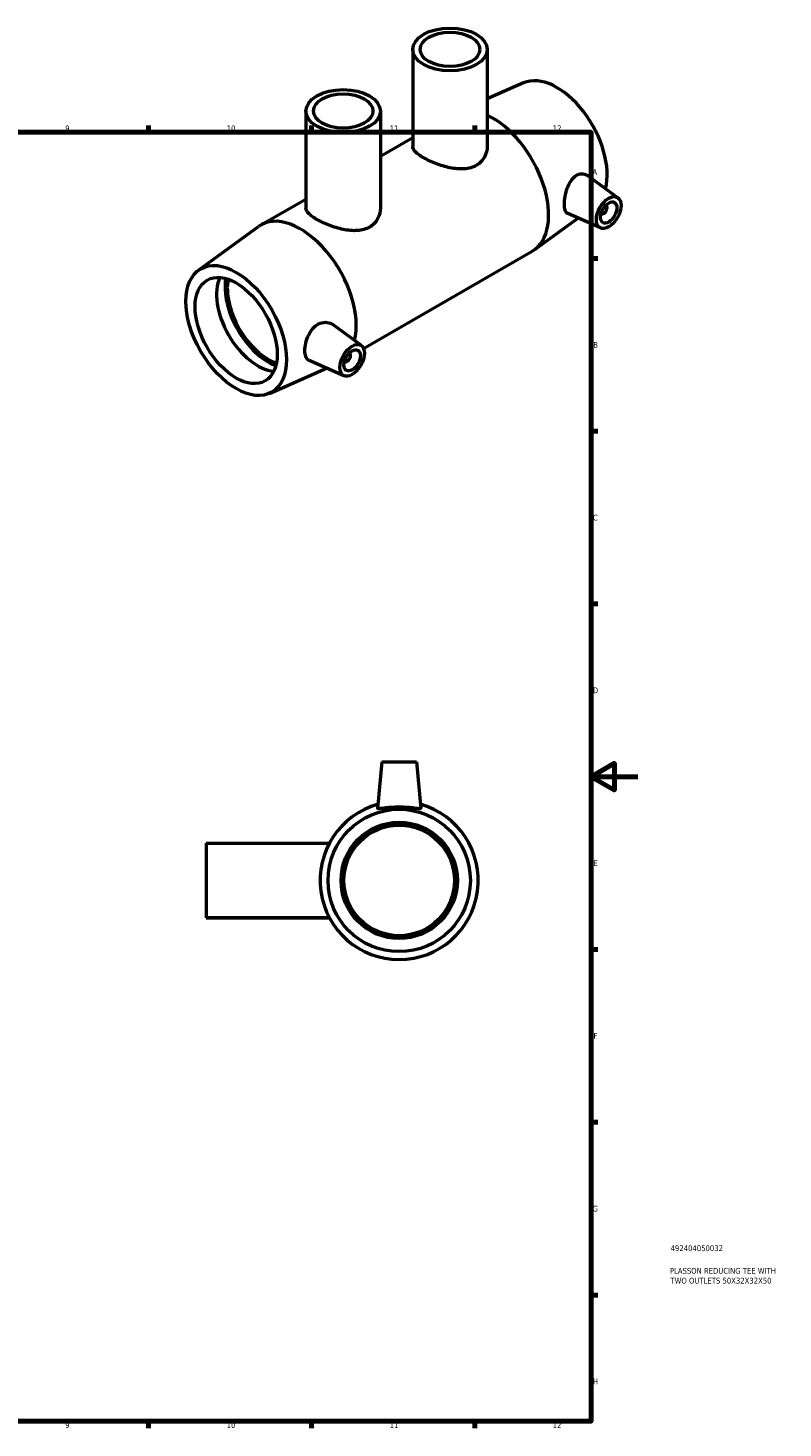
# Model space of a CAD drawing. Header units: millimetres. Extents: x 0 to 903, y -277 to 619.
# Tile 5 of 5: x 579 to 903, y 17 to 619. Entities that reach past the tile are written whole.
import ezdxf

# ---------------------------------------------------------------- set-up
doc = ezdxf.new("R2010")
doc.units = ezdxf.units.MM
for name, color, linetype, lineweight in [('Border (ISO)', 7, 'Continuous', 70), ('Title (ISO)', 7, 'Continuous', 50), ('Visible (ISO)', 7, 'Continuous', 50)]:
    doc.layers.add(name, color=color, linetype=linetype, lineweight=lineweight)
doc.styles.add('Note Text (ISO)', font='tahoma.ttf')

# ---------------------------------------------------------------- blocks, each defined once
blk = doc.blocks.new('Borders Default Border')
at = {"layer": 'Border (ISO)'}
for p, q in [((630.75, 574), (630.75, 576.9)), ((700.83, 574), (700.83, 576.9)), ((770.92, 574), (770.92, 576.9)), ((821, 519.75), (823.9, 519.75)), ((821, 445.5), (823.9, 445.5)), ((821, 371.25), (823.9, 371.25)), ((821, 222.75), (823.9, 222.75)), ((821, 148.5), (823.9, 148.5)), ((821, 74.25), (823.9, 74.25)), ((630.75, 20), (630.75, 17.1)), ((700.83, 20), (700.83, 17.1)), ((770.92, 20), (770.92, 17.1))]:
    blk.add_line(p, q, dxfattribs=at)
at = {"layer": 'Border (ISO)', "flags": 128}
for points in [[(20, 20), (20, 574), (821, 574), (821, 20), (20, 20)], [(841, 297), (821, 297), (831, 302.77), (831, 291.23), (821, 297)]]:
    blk.add_lwpolyline(points, dxfattribs=at)
at = {"layer": 'Border (ISO)', "color": 232, "true_color": 0xca0064, "char_height": 2.5, "attachment_point": 7, "style": 'Note Text (ISO)'}
for s, insert in [('9', (594.88, 574.35)), ('10', (664.29, 574.35)), ('11', (734.37, 574.4)), ('12', (804.46, 574.4)), ('A', (821.59, 555.62)), ('B', (821.89, 481.37)), ('C', (821.73, 407.08)), ('D', (821.73, 332.88)), ('E', (821.94, 258.63)), ('F', (822, 184.38)), ('G', (821.61, 110.08)), ('H', (821.74, 35.88)), ('9', (594.88, 17.05)), ('10', (664.29, 17.05)), ('11', (734.37, 17.1)), ('12', (804.46, 17.1))]:
    blk.add_mtext(s, dxfattribs=dict(at, insert=insert))
blk = doc.blocks.new('Title Blocks ISO')
at = {"layer": 'Title (ISO)', "color": 232, "true_color": 0xca0064, "style": 'Note Text (ISO)'}
for tag, p in [('PART_NUMBER_001', (34.16, 73.13)), ('DESCRIPTION_001', (33.84, 63.4)), ('DESCRIPTION_002', (34.09, 59.18))]:
    blk.add_attdef(tag, p, '', height=2.5, dxfattribs=at)

msp = doc.modelspace()

# ---------------------------------------------------------------- linework, layer by layer
at = {"layer": 'Visible (ISO)'}
for p, q in [((744.306, 609.573), (744.306, 567.929)), ((776.306, 609.573), (776.306, 567.929)), ((791.974, 595.197), (776.306, 588.278)), ((698.382, 583.084), (698.382, 541.455)), ((730.382, 583.084), (730.382, 541.424)), ((730.382, 563.719), (744.306, 571.737)), ((832.51, 545.83), (819.359, 555.408)), ((678.992, 534.126), (698.382, 545.292)), ((827.244, 542.532), (827.419, 542.432)), ((815.384, 537.116), (796.678, 523.502)), ((825.039, 532.856), (810.902, 539.093)), ((825.248, 539.066), (825.422, 538.966)), ((652.194, 514.703), (677.973, 533.464)), ((723.149, 481.085), (795.658, 522.84)), ((722.202, 482.307), (709.866, 491.292)), ((714.731, 469.334), (699.77, 475.933)), ((715.114, 475.443), (714.939, 475.543)), ((717.11, 478.909), (716.936, 479.01)), ((682.677, 461.769), (707.265, 472.627)), ((730.964, 303.427), (729.209, 283.373)), ((730.964, 303.427), (745.964, 303.427)), ((745.964, 303.427), (747.718, 283.373)), ((655.464, 268.481), (655.464, 236.481)), ((655.464, 268.481), (708.492, 268.481)), ((655.464, 236.481), (655.464, 236.427)), ((655.464, 236.481), (708.435, 236.481)), ((655.464, 236.427), (708.464, 236.427))]:
    msp.add_line(p, q, dxfattribs=at)
for radius in [30.6, 25, 23.75]:
    msp.add_circle((738.464, 252.427), radius, dxfattribs=at)
msp.add_arc((738.464, 252.427), 34, 105.516826, 74.483174, dxfattribs=at)
for centre, major_axis, ratio in [((760.306, 609.573), (16, 0), 0.5758617), ((760.306, 609.573), (12.8, 0), 0.5758617), ((714.382, 583.084), (16, 0), 0.5758617), ((714.382, 583.084), (12.8, 0), 0.5758617), ((828.542, 539.477), (-3.743, -6.499), 0.5780931), ((828.542, 539.477), (-2.495, -4.333), 0.5780931), ((668.382, 488.781), (15.27, -26.517), 0.5780931), ((668.382, 488.781), (12.476, -21.665), 0.5780931), ((718.233, 475.955), (-3.743, -6.499), 0.5780931), ((718.233, 475.955), (-2.495, -4.333), 0.5780931)]:
    msp.add_ellipse(centre, major_axis=major_axis, ratio=ratio, dxfattribs=at)
for centre, major_axis, start_param, end_param in [((806.268, 568.184), (-15.27, 26.517), 3.6689977, 6.2213817), ((778.691, 552.304), (16.967, -29.464), 0, 2.4574852), ((826.421, 540.699), (0.998, 1.733), 2.9593736, 6.4654043), ((695.959, 504.662), (-16.967, 29.464), 3.6819386, 6.3449889), ((677.622, 494.102), (12.476, -21.665), 3.5193841, 5.9053939), ((682.241, 496.762), (-13.169, 22.868), 0.6102366, 2.5313561), ((682.241, 496.762), (-12.476, 21.665), 0.5863241, 2.5552685), ((716.112, 477.176), (0.998, 1.733), 2.9593736, 6.4654043)]:
    msp.add_ellipse(centre, major_axis=major_axis, ratio=0.5780931, start_param=start_param, end_param=end_param, dxfattribs=at)
for points, knots in [([(776.306, 567.929), (776.306, 566.38), (775.915, 564.714), (774.702, 562.527), (774.196, 561.849), (773.017, 560.658), (772.343, 560.145), (770.896, 559.311), (770.082, 558.968), (768.318, 558.464), (767.369, 558.304), (764.415, 558.091), (762.292, 558.31), (759.315, 558.918), (758.288, 559.179), (756.237, 559.794), (755.213, 560.148), (753.242, 560.911), (752.292, 561.32), (750.528, 562.156), (749.715, 562.582), (748.27, 563.414), (747.597, 563.844), (746.417, 564.703), (745.911, 565.132), (745.101, 565.971), (744.797, 566.382), (744.4, 567.176), (744.306, 567.561), (744.306, 567.929)], [3.6793135, 3.6793135, 3.6793135, 3.6793135, 4.2933804, 4.2933804, 4.6004139, 4.6004139, 4.9074473, 4.9074473, 5.2144807, 5.2144807, 5.5215142, 5.5215142, 6.1355811, 6.1355811, 6.4419785, 6.4419785, 6.748376, 6.748376, 7.0547735, 7.0547735, 7.361171, 7.361171, 7.6675684, 7.6675684, 7.9739659, 7.9739659, 8.2803634, 8.2803634, 8.5867608, 8.5867608, 8.5867608, 8.5867608]), ([(810.902, 539.093), (810.847, 539.117), (810.794, 539.144), (810.337, 539.413), (810.004, 539.876), (809.57, 541.225), (809.467, 542.115), (809.467, 544.041), (809.57, 545.195), (810.004, 547.586), (810.337, 548.82), (811.158, 551.035), (811.705, 552.164), (813.014, 554.065), (813.779, 554.836), (815.287, 555.815), (816.116, 556.107), (817.721, 556.178), (818.493, 555.959), (819.2, 555.52), (819.28, 555.466), (819.359, 555.408)], [0.6760653, 0.6760653, 0.6760653, 0.6760653, 0.7204115, 0.7204115, 1.0738208, 1.0738208, 1.4272301, 1.4272301, 1.7806393, 1.7806393, 2.1340486, 2.1340486, 2.4942544, 2.4942544, 2.8544601, 2.8544601, 3.1949801, 3.1949801, 3.5355002, 3.5355002, 3.5798999, 3.5798999, 3.5798999, 3.5798999]), ([(730.382, 541.424), (730.382, 541.424), (730.382, 541.424), (730.382, 539.873), (729.991, 538.204), (728.778, 536.015), (728.272, 535.337), (727.093, 534.145), (726.42, 533.632), (724.972, 532.798), (724.158, 532.455), (722.394, 531.952), (721.445, 531.793), (718.491, 531.581), (716.369, 531.803), (713.392, 532.413), (712.365, 532.676), (710.314, 533.293), (709.291, 533.648), (707.319, 534.414), (706.369, 534.825), (704.605, 535.664), (703.791, 536.091), (702.346, 536.926), (701.673, 537.357), (700.494, 538.219), (699.987, 538.649), (699.177, 539.491), (698.873, 539.903), (698.476, 540.7), (698.382, 541.085), (698.382, 541.455), (698.382, 541.455), (698.382, 541.455)], [3.679105, 3.679105, 3.679105, 3.679105, 3.6792315, 3.6792315, 4.2933415, 4.2933415, 4.6003966, 4.6003966, 4.9074516, 4.9074516, 5.2145067, 5.2145067, 5.5215617, 5.5215617, 6.1356718, 6.1356718, 6.4421655, 6.4421655, 6.7486591, 6.7486591, 7.0551527, 7.0551527, 7.3616464, 7.3616464, 7.6679486, 7.6679486, 7.9742509, 7.9742509, 8.2805532, 8.2805532, 8.5868555, 8.5868555, 8.5869809, 8.5869809, 8.5869809, 8.5869809]), ([(699.771, 475.934), (699.66, 475.983), (699.555, 476.038), (698.969, 476.409), (698.572, 476.926), (698.055, 478.327), (697.933, 479.214), (697.933, 481.081), (698.055, 482.187), (698.572, 484.462), (698.969, 485.63), (699.94, 487.688), (700.578, 488.72), (702.085, 490.441), (702.956, 491.129), (704.739, 492.044), (705.765, 492.305), (707.733, 492.29), (708.672, 492.018), (709.58, 491.489), (709.725, 491.394), (709.866, 491.291)], [0.6115864, 0.6115864, 0.6115864, 0.6115864, 0.68104, 0.68104, 1.023662, 1.023662, 1.366284, 1.366284, 1.708906, 1.708906, 2.0515281, 2.0515281, 2.3920481, 2.3920481, 2.7325681, 2.7325681, 3.0927738, 3.0927738, 3.4529796, 3.4529796, 3.5232159, 3.5232159, 3.5232159, 3.5232159]), ([(747.716, 283.347), (747.687, 283.252), (747.431, 283.222), (746.456, 283.292), (745.738, 283.387), (744.103, 283.587), (743.073, 283.705), (740.824, 283.876), (739.606, 283.925), (737.322, 283.925), (736.103, 283.876), (733.855, 283.705), (732.825, 283.587), (731.19, 283.387), (730.472, 283.292), (729.497, 283.222), (729.24, 283.252), (729.209, 283.355), (729.209, 283.364), (729.209, 283.373)], [0, 0, 0, 0, 0.34052, 0.34052, 0.68104, 0.68104, 1.023662, 1.023662, 1.366284, 1.366284, 1.708906, 1.708906, 2.0515281, 2.0515281, 2.3920481, 2.3920481, 2.7325681, 2.7325681, 2.7624317, 2.7624317, 2.7624317, 2.7624317])]:
    msp.add_open_spline(points, degree=3, knots=knots, dxfattribs=at)
msp.add_open_spline([(747.718, 283.373), (747.719, 283.364), (747.718, 283.355), (747.716, 283.347)], degree=3, dxfattribs=at)

# ---------------------------------------------------------------- block references
msp.add_blockref('Borders Default Border', (0, 0))
msp.add_blockref('Title Blocks ISO', (821, 20)).add_auto_attribs({'PART_NUMBER_001': '492404050032', 'DESCRIPTION_001': 'PLASSON REDUCING TEE WITH', 'DESCRIPTION_002': 'TWO OUTLETS 50X32X32X50'})

doc.saveas('drawing.dxf')
